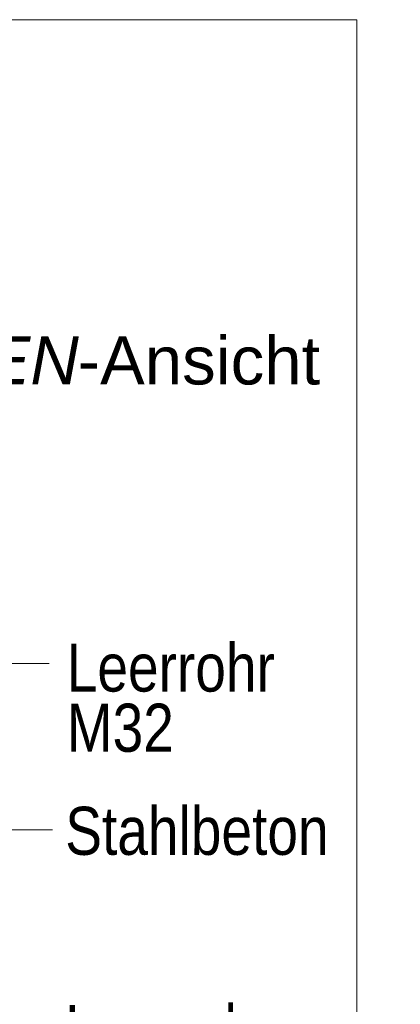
# Model space of a CAD drawing. Extents: x -620 to 300, y 62 to 1112.
# Tile 250 of 256: x 174 to 185, y 850 to 879. Entities that reach past the tile are written whole.
import ezdxf
from ezdxf.lldxf.tags import DXFTag

# ---------------------------------------------------------------- set-up
doc = ezdxf.new("R2010")
doc.units = 0
doc.layers.get('0').update_dxf_attribs({"lineweight": 13})
doc.layers.add('E_Detail_Beschriftung', color=7, linetype='Continuous', lineweight=13, true_color=0x009900)
doc.layers.add('E_Detail_Linie_Text_Bem', color=7, linetype='Continuous', lineweight=13)
doc.styles.get("Standard").update_dxf_attribs({"font": 'ARIALN.TTF'})
tags = doc.linetypes.add('fein_strichliert-A06G9SFU8I', pattern=[4, 1, -2, 1]).pattern_tags.tags
tags[8:9] = [DXFTag(74, 4), DXFTag(75, 0), DXFTag(340, '0'), DXFTag(46, 0.0), DXFTag(50, 0.0), DXFTag(44, 0.0), DXFTag(45, 0.0)]
tags[6:7] = [DXFTag(74, 4), DXFTag(75, 0), DXFTag(340, '0'), DXFTag(46, 0.0), DXFTag(50, 0.0), DXFTag(44, 0.0), DXFTag(45, 0.0)]
tags[4:5] = [DXFTag(74, 4), DXFTag(75, 0), DXFTag(340, '0'), DXFTag(46, 0.0), DXFTag(50, 0.0), DXFTag(44, 0.0), DXFTag(45, 0.0)]

# ---------------------------------------------------------------- blocks, each defined once
blk = doc.blocks.new('Referenz-A06G9SFV8I')
at = {"layer": 'E_Detail_Linie_Text_Bem', "linetype": 'fein_strichliert-A06G9SFU8I', "ltscale": 0.65}
for p, q in [((183.901, 878.706), (121.132, 878.706)), ((183.901, 817.389), (183.901, 878.706))]:
    blk.add_line(p, q, dxfattribs=at)
at = {"layer": 'E_Detail_Linie_Text_Bem', "color": 0, "linetype": 'Continuous', "ltscale": 0.13}
for p, q in [((172.685, 859.958), (174.946, 859.958)), ((175.041, 855.12), (173.293, 855.12))]:
    blk.add_line(p, q, dxfattribs=at)
at = {"layer": 'E_Detail_Beschriftung', "linetype": 'Continuous', "lineweight": -2, "ltscale": 0.25, "char_height": 1.4, "attachment_point": 1}
for s, insert in [('{\\fArial;-Ansicht}', (175.772, 869.484)), ('{\\fArial|b0|i1;SEITEN}', (168.742, 869.484))]:
    blk.add_mtext(s, dxfattribs=dict(at, insert=insert))
at = {"layer": 'E_Detail_Beschriftung', "linetype": 'Continuous', "ltscale": 0.13, "char_height": 1.4, "attachment_point": 1}
for s, insert in [('{\\fArial Narrow;Leerrohr}', (175.455, 860.542)), ('{\\fArial Narrow;M32}', (175.455, 858.79)), ('{\\fArial Narrow;Stahlbeton}', (175.412, 855.788)), ('{\\fArial Narrow;Leerrohr}', (175.412, 850.016))]:
    blk.add_mtext(s, dxfattribs=dict(at, insert=insert))

msp = doc.modelspace()

# ---------------------------------------------------------------- block references
at = {"color": 8, "lineweight": 25, "ltscale": 0.25, "true_color": 0x808080}
msp.add_blockref('Referenz-A06G9SFV8I', (0, 0), dxfattribs=at)

doc.saveas('drawing.dxf')
